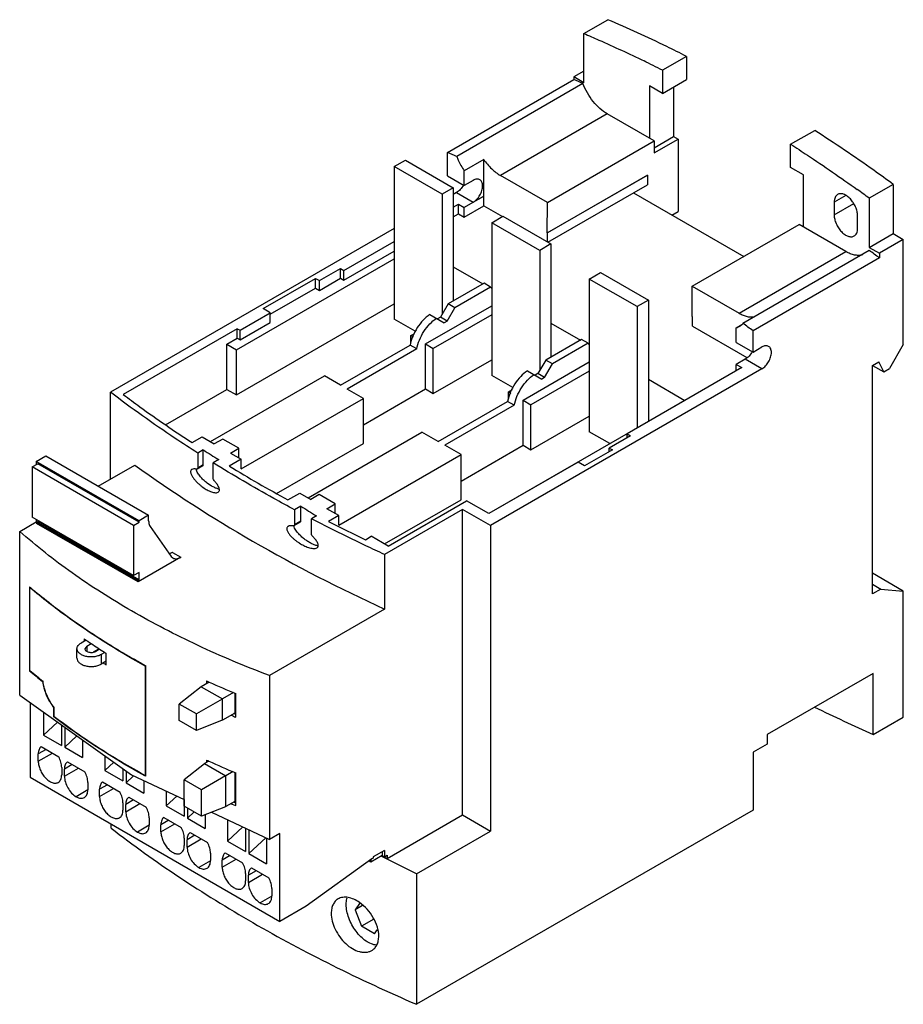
# Model space of a CAD drawing. Header units: millimetres. Extents: x 17 to 129, y 39 to 164.
import ezdxf

# ---------------------------------------------------------------- set-up
doc = ezdxf.new("R2010")
doc.units = ezdxf.units.MM
doc.header["$LTSCALE"] = 13.187005
doc.layers.add('00_COMPONENTS_1', color=7, linetype='CONTINUOUS')

msp = doc.modelspace()

# ---------------------------------------------------------------- linework, layer by layer
at = {"layer": '00_COMPONENTS_1', "color": 7, "linetype": 'Continuous'}
for p, q in [((88.15, 162.13), (91.19, 163.88)), ((88.15, 155.88), (88.15, 162.13)), ((101.16, 159.22), (98.12, 157.47)), ((101.16, 159.22), (101.16, 156.28)), ((98.12, 157.47), (98.12, 154.53)), ((70.86, 147.03), (86.88, 156.28)), ((88.15, 157.35), (86.88, 156.62)), ((86.88, 156.62), (86.88, 156.28)), ((88.15, 155.88), (86.88, 156.62)), ((98.12, 154.53), (101.16, 156.28)), ((88.04, 155.78), (72.02, 146.53)), ((96.49, 155.47), (96.49, 148.82)), ((98.12, 154.53), (96.49, 155.47)), ((99.54, 155.35), (99.54, 149.06)), ((91.12, 151.92), (77.58, 144.1)), ((97.06, 148.49), (91.12, 151.92)), ((97.06, 147.63), (99.54, 149.06)), ((97.06, 146.98), (100.1, 148.73)), ((99.54, 149.06), (100.1, 148.73)), ((100.1, 148.73), (100.1, 139.55)), ((114.38, 148.08), (117.43, 149.83)), ((83.52, 140.67), (97.06, 148.49)), ((97.06, 148.49), (97.06, 146.98)), ((114.38, 145.14), (114.38, 148.08)), ((70.86, 144.06), (70.86, 147.03)), ((64.1, 145.26), (65.51, 146.07)), ((64.1, 145.26), (64.1, 125.87)), ((70.18, 141.75), (64.1, 145.26)), ((65.51, 146.07), (71.59, 142.56)), ((75.45, 146.14), (72.98, 144.71)), ((75.45, 141.49), (75.45, 146.14)), ((116.01, 144.2), (114.38, 145.14)), ((70.86, 144.06), (72.98, 142.83)), ((72.98, 142.83), (72.98, 144.71)), ((83.52, 140.67), (77.58, 144.1)), ((83.51, 136.83), (96.21, 144.16)), ((96.24, 144.15), (83.54, 136.81)), ((96.24, 144.15), (96.21, 144.16)), ((96.24, 144.15), (96.24, 142.92)), ((116.01, 137.55), (116.01, 144.2)), ((71.59, 142.56), (70.18, 141.75)), ((71.59, 142.56), (71.59, 128.19)), ((74.11, 143.49), (72.98, 142.83)), ((83.6, 135.63), (96.24, 142.92)), ((127.4, 142.98), (124.35, 141.22)), ((127.4, 142.98), (127.4, 136.73)), ((70.18, 141.75), (70.18, 126.49)), ((71.99, 141.93), (71.59, 141.71)), ((71.99, 141.93), (74.11, 140.71)), ((75.48, 141.47), (72.98, 140.06)), ((74.11, 140.71), (75.45, 141.49)), ((75.45, 141.49), (75.48, 141.47)), ((75.48, 140.25), (75.48, 141.47)), ((94.46, 141.89), (108.43, 133.83)), ((121.37, 141.58), (119.9, 140.73)), ((124.35, 141.22), (124.35, 134.98)), ((71.59, 140.07), (72.27, 140.47)), ((72.27, 139.24), (72.27, 140.47)), ((72.27, 140.47), (72.98, 140.06)), ((72.97, 138.83), (75.47, 140.24)), ((72.97, 138.83), (72.98, 140.06)), ((75.47, 140.24), (77.82, 138.89)), ((83.51, 136.83), (83.52, 140.67)), ((119.9, 140.73), (119.9, 139.1)), ((119.9, 139.1), (122.39, 140.54)), ((71.59, 138.85), (72.27, 139.24)), ((72.27, 139.24), (72.97, 138.83)), ((76.47, 138.11), (77.88, 138.93)), ((77.88, 138.93), (83.96, 135.42)), ((99.31, 139.09), (100.1, 139.55)), ((122.87, 137.39), (122.87, 139.02)), ((76.47, 138.11), (76.47, 118.72)), ((82.55, 134.6), (76.47, 138.11)), ((101.9, 130.06), (115.45, 137.88)), ((121.38, 134.45), (115.45, 137.88)), ((64.1, 137.38), (28.1, 116.6)), ((83.52, 136.83), (83.54, 136.82)), ((83.54, 135.67), (83.54, 136.81)), ((124.35, 134.98), (127.4, 136.73)), ((127.4, 136.73), (128.67, 136)), ((57.72, 132.06), (64.1, 135.75)), ((83.96, 135.42), (82.55, 134.6)), ((83.96, 135.42), (83.96, 121.05)), ((124.35, 134.98), (125.63, 134.24)), ((128.67, 136), (125.63, 134.24)), ((128.67, 122.65), (128.67, 136)), ((57.72, 130.84), (64.1, 134.52)), ((82.55, 134.6), (82.55, 119.34)), ((107.84, 126.63), (121.38, 134.45)), ((124.35, 134.59), (108.33, 125.34)), ((125.63, 134.24), (125.63, 133.65)), ((44.08, 121.98), (64.1, 133.54)), ((71.59, 132.53), (75.35, 130.36)), ((125.63, 133.65), (109.61, 124.4)), ((54.61, 130.76), (57.29, 132.31)), ((57.29, 131.08), (57.29, 132.31)), ((57.29, 132.31), (57.72, 132.06)), ((57.72, 130.84), (57.72, 132.06)), ((88.84, 130.97), (90.26, 131.79)), ((90.26, 131.79), (96.34, 128.28)), ((47.46, 127.21), (54.11, 131.04)), ((54.11, 129.82), (54.11, 131.04)), ((54.11, 131.04), (54.61, 130.76)), ((54.61, 129.53), (57.29, 131.08)), ((54.61, 129.53), (54.61, 130.76)), ((57.29, 131.08), (57.72, 130.84)), ((75.49, 130.44), (70.95, 127.82)), ((76.33, 129.95), (75.49, 130.44)), ((88.84, 130.97), (88.84, 111.58)), ((94.93, 127.46), (88.84, 130.97)), ((101.9, 126.22), (101.9, 130.06)), ((101.9, 130.06), (107.84, 126.63)), ((48.38, 126.51), (54.11, 129.82)), ((54.11, 129.82), (54.61, 129.53)), ((76.33, 129.95), (71.8, 127.33)), ((76.33, 129.95), (76.47, 129.76)), ((44.08, 116.27), (64.1, 127.83)), ((68.06, 122.73), (76.47, 127.58)), ((70.95, 127.82), (69.96, 126.11)), ((71.8, 127.33), (70.95, 127.82)), ((96.34, 128.28), (94.93, 127.46)), ((96.34, 128.28), (96.34, 112.91)), ((44.54, 124.46), (48.38, 126.67)), ((48.38, 126.67), (47.46, 127.21)), ((48.38, 125.45), (48.38, 126.67)), ((68.61, 126.47), (70.45, 125.41)), ((76.47, 126.44), (69.05, 122.16)), ((70.81, 125.62), (71.8, 127.33)), ((94.93, 127.46), (94.93, 112.09)), ((44.54, 123.23), (48.38, 125.45)), ((66.75, 124.33), (64.1, 125.87)), ((69.96, 126.11), (69.6, 125.9)), ((70.81, 125.62), (69.96, 126.11)), ((70.81, 125.62), (70.45, 125.41)), ((83.96, 125.38), (87.72, 123.22)), ((101.9, 126.22), (101.92, 126.2)), ((101.92, 124.98), (108.83, 120.99)), ((101.93, 124.98), (101.93, 126.2)), ((107.49, 124.79), (108.17, 125.18)), ((44.19, 124.66), (29.73, 116.31)), ((44.19, 123.44), (44.19, 124.66)), ((44.19, 124.66), (44.54, 124.46)), ((44.54, 123.23), (44.54, 124.46)), ((66.22, 123.79), (66.64, 124.03)), ((66.22, 122.9), (66.22, 123.79)), ((66.22, 123.79), (66.49, 123.63)), ((107.49, 122.91), (107.49, 124.79)), ((109.61, 121.69), (109.61, 124.4)), ((42.87, 122.68), (44.19, 123.44)), ((42.87, 116.96), (42.87, 122.68)), ((42.87, 122.68), (44.08, 121.98)), ((44.19, 123.44), (44.54, 123.23)), ((57.3, 117.49), (66.1, 122.58)), ((66.95, 122.09), (66.1, 122.58)), ((68.06, 117.01), (68.06, 122.73)), ((68.06, 122.73), (69.05, 122.16)), ((87.86, 123.3), (83.32, 120.68)), ((88.71, 122.81), (84.17, 120.19)), ((88.71, 122.81), (87.86, 123.3)), ((88.71, 122.81), (88.84, 122.61)), ((107.49, 122.91), (109.61, 121.69)), ((128.67, 122.65), (126.9, 119.59)), ((44.08, 116.27), (44.08, 121.98)), ((66.95, 122.09), (58.15, 117)), ((69.05, 116.44), (69.05, 122.16)), ((109.61, 121.69), (110.74, 122.34)), ((69.05, 116.44), (76.47, 120.72)), ((80.44, 115.58), (88.84, 120.44)), ((83.32, 120.68), (82.33, 118.96)), ((83.18, 118.47), (84.17, 120.19)), ((84.17, 120.19), (83.32, 120.68)), ((108.63, 120.78), (107.49, 120.13)), ((107.49, 120.13), (108.2, 119.72)), ((107.49, 119.32), (107.49, 120.13)), ((110.74, 119.56), (108.61, 120.79)), ((124.78, 120), (125.56, 120.44)), ((124.78, 120), (126.19, 119.18)), ((124.78, 91.01), (124.78, 120)), ((126.19, 119.18), (125.56, 120.44)), ((110.74, 119.56), (76.31, 99.69)), ((79.13, 117.19), (76.47, 118.72)), ((80.99, 119.33), (82.83, 118.27)), ((88.84, 119.29), (81.43, 115.01)), ((82.33, 118.96), (81.98, 118.76)), ((83.18, 118.47), (82.33, 118.96)), ((108.2, 119.72), (93.65, 111.32)), ((126.19, 119.18), (126.9, 119.59)), ((40.8, 110.33), (55.25, 118.68)), ((57.3, 117.49), (55.25, 118.68)), ((83.18, 118.47), (82.83, 118.27)), ((96.34, 118.24), (100.96, 115.57)), ((28.1, 105.57), (28.1, 116.6)), ((35.08, 112.46), (42.87, 116.96)), ((42.87, 116.96), (44.08, 116.27)), ((60.2, 115.82), (58.15, 117)), ((60.2, 112.47), (68.06, 117.01)), ((68.06, 117.01), (69.05, 116.44)), ((78.6, 116.64), (79.02, 116.89)), ((78.6, 115.76), (78.6, 116.64)), ((78.6, 116.64), (78.87, 116.49)), ((44.69, 106.86), (60.2, 115.82)), ((60.2, 110.1), (60.2, 115.82)), ((69.67, 110.35), (78.48, 115.43)), ((100.96, 115.57), (76.1, 101.22)), ((79.33, 114.94), (78.48, 115.43)), ((80.44, 109.87), (80.44, 115.58)), ((80.44, 115.58), (81.43, 115.01)), ((81.43, 109.3), (81.43, 115.01)), ((79.33, 114.94), (70.52, 109.86)), ((81.43, 109.3), (88.84, 113.58)), ((53.17, 103.19), (67.62, 111.53)), ((69.67, 110.35), (67.62, 111.53)), ((91.44, 110.08), (88.84, 111.58)), ((93.65, 110.83), (93.65, 111.32)), ((93.65, 111.32), (94.07, 111.08)), ((38.45, 110.2), (39.74, 110.95)), ((39.74, 110.95), (41.28, 110.05)), ((42.34, 110.66), (41.28, 110.05)), ((44.39, 109.48), (42.34, 110.66)), ((49.16, 103.73), (60.2, 110.1)), ((94.07, 111.08), (91.38, 109.52)), ((39.88, 109.28), (39.18, 108.87)), ((39.18, 108.87), (39.18, 107.02)), ((39.88, 107.43), (39.88, 109.28)), ((43.33, 108.87), (44.39, 109.48)), ((43.33, 108.87), (44.69, 108.09)), ((44.39, 108.26), (44.39, 109.48)), ((72.57, 108.68), (70.52, 109.86)), ((72.57, 105.33), (80.44, 109.87)), ((80.44, 109.87), (81.43, 109.3)), ((91.77, 109.3), (88.24, 107.26)), ((91.38, 109.52), (91.77, 109.3)), ((91.38, 109.08), (91.38, 109.52)), ((18.17, 107.12), (18.88, 107.53)), ((18.69, 107.82), (19.89, 108.51)), ((18.69, 107.82), (18.69, 107.42)), ((31.75, 100.28), (18.69, 107.82)), ((31.75, 100.1), (18.88, 107.53)), ((19.89, 108.51), (32.95, 100.98)), ((41.85, 108.04), (41.14, 107.63)), ((41.14, 105.73), (41.14, 107.63)), ((44.69, 108.09), (43.18, 107.22)), ((44.69, 106.86), (44.69, 108.09)), ((57.06, 99.72), (72.57, 108.68)), ((72.57, 102.96), (72.57, 108.68)), ((87.42, 107.73), (76.11, 101.2)), ((88.24, 107.26), (87.42, 107.73)), ((18.17, 107.12), (18.17, 100.75)), ((31.04, 99.69), (18.17, 107.12)), ((26.54, 104.67), (31.19, 107.36)), ((39.81, 107.25), (39.1, 106.84)), ((39.18, 107.02), (39.88, 107.43)), ((50.61, 102.93), (52.11, 103.8)), ((52.11, 103.8), (53.5, 103)), ((54.56, 103.61), (53.5, 103)), ((56.61, 102.43), (54.56, 103.61)), ((62.85, 97.35), (72.57, 102.96)), ((63.31, 97.08), (73.27, 102.83)), ((76.11, 101.2), (73.27, 102.83)), ((52.26, 102.13), (51.47, 101.67)), ((51.47, 101.67), (51.47, 99.83)), ((52.26, 100.28), (52.26, 102.13)), ((55.55, 101.81), (56.61, 102.43)), ((57.06, 100.94), (55.55, 101.81)), ((56.61, 101.2), (56.61, 102.43)), ((72.77, 101.73), (62.87, 96.01)), ((72.77, 62.94), (72.77, 101.73)), ((76.31, 99.69), (72.77, 101.73)), ((16.59, 98.93), (18.69, 100.14)), ((31.04, 93.32), (18.17, 100.75)), ((18.69, 100.45), (18.69, 100.14)), ((18.73, 100.12), (18.69, 100.14)), ((18.73, 100.12), (18.88, 100.2)), ((18.73, 100.12), (18.73, 99.95)), ((31.6, 92.69), (18.73, 100.12)), ((31.75, 92.77), (18.88, 100.2)), ((31.04, 99.69), (31.75, 100.1)), ((32.95, 100.98), (31.75, 100.28)), ((31.75, 100.1), (31.75, 100.28)), ((32.95, 100.27), (32.95, 100.98)), ((52.18, 100.1), (51.38, 99.64)), ((51.47, 99.83), (52.26, 100.28)), ((54.22, 100.9), (53.61, 100.54)), ((53.61, 98.64), (53.61, 100.54)), ((57.06, 100.94), (55.77, 100.2)), ((57.06, 99.72), (57.06, 100.94)), ((16.59, 78.13), (16.59, 98.93)), ((31.6, 92.52), (18.73, 99.95)), ((31.04, 99.69), (31.04, 93.32)), ((33.14, 99.56), (35.81, 95.77)), ((76.31, 99.69), (76.31, 60.9)), ((60.46, 97.88), (61.19, 98.31)), ((63.31, 97.08), (61.19, 98.31)), ((35.97, 96.27), (37.03, 95.66)), ((37.03, 95.66), (31.6, 92.52)), ((35.81, 95.77), (36.03, 95.56)), ((62.87, 96.01), (62.87, 89.07)), ((31.75, 93.73), (31.04, 93.32)), ((31.75, 92.77), (31.75, 93.73)), ((31.6, 92.69), (31.75, 92.77)), ((31.6, 92.69), (31.6, 92.52)), ((128.67, 91.37), (124.78, 93.62)), ((17.84, 91.91), (17.84, 81.26)), ((17.84, 91.91), (17.96, 91.82)), ((17.84, 91.91), (17.95, 91.82)), ((17.9, 91.79), (17.96, 91.82)), ((17.9, 81.3), (17.9, 91.79)), ((124.78, 92.23), (125.84, 91.62)), ((125.84, 91.62), (124.78, 91.01)), ((125.84, 91.62), (128.67, 91.37)), ((128.67, 75.37), (128.67, 91.37)), ((62.87, 89.07), (48.27, 80.64)), ((25.01, 85.13), (24.39, 84.77)), ((24.79, 85.28), (24.79, 85)), ((23.86, 82.83), (23.86, 84.04)), ((25.1, 84.37), (24.86, 84.04)), ((25.1, 84.37), (25.66, 84.69)), ((25.1, 84.37), (25.1, 83.71)), ((25.95, 83.65), (26.65, 84.05)), ((26.72, 84), (26.23, 83.71)), ((27.4, 83.57), (26.94, 83.3)), ((26.94, 83.3), (26.94, 82.09)), ((27.57, 81.99), (27.57, 83.46)), ((17.9, 81.29), (17.84, 81.26)), ((17.86, 81.25), (17.84, 81.26)), ((17.86, 81.25), (17.84, 81.26)), ((27.57, 82.46), (26.94, 82.09)), ((32.51, 81.85), (32.58, 81.89)), ((32.51, 81.85), (32.51, 67.97)), ((32.58, 67.85), (32.58, 81.89)), ((48.27, 80.64), (48.27, 59.84)), ((124.84, 80.92), (111.4, 73.16)), ((124.84, 73.16), (124.84, 80.92)), ((19.49, 79.9), (19.55, 79.94)), ((39.6, 79.21), (36.84, 77.01)), ((39.6, 79.21), (39.63, 79.22)), ((40.64, 79.81), (39.63, 79.22)), ((39.63, 79.22), (42.32, 77.67)), ((40.3, 79.96), (40.3, 79.61)), ((42.29, 77.65), (39.01, 75.76)), ((42.29, 77.65), (42.32, 77.67)), ((42.29, 77.65), (42.29, 74.97)), ((43.7, 78.47), (42.32, 77.67)), ((43.89, 78.39), (43.89, 75.88)), ((44, 75.36), (44, 78.34)), ((17.92, 77.19), (17.92, 67.73)), ((20.94, 76.63), (20.89, 76.6)), ((20.89, 76.6), (20.89, 75.42)), ((20.95, 75.46), (20.95, 76.6)), ((39.01, 75.76), (36.84, 77.01)), ((36.84, 74.93), (36.84, 77.01)), ((19.62, 75.98), (19.62, 73.08)), ((20.95, 75.46), (20.89, 75.42)), ((20.91, 75.41), (20.89, 75.42)), ((20.91, 75.41), (20.89, 75.42)), ((39.01, 73.68), (39.01, 75.76)), ((43.89, 75.88), (42.32, 74.98)), ((44, 75.68), (43.77, 75.82)), ((124.84, 73.16), (128.67, 75.37)), ((21.39, 74.72), (19.62, 73.08)), ((21.88, 74.37), (21.88, 71.77)), ((22.31, 74.07), (22.31, 71.53)), ((39.01, 73.68), (36.84, 74.93)), ((42.29, 74.97), (39.01, 73.68)), ((42.32, 74.98), (42.29, 74.97)), ((19.62, 73.08), (21.88, 71.77)), ((23.86, 72.97), (22.31, 71.53)), ((111.4, 73.16), (111.4, 71.94)), ((19.94, 71.26), (18.95, 70.69)), ((19.32, 71.62), (21.54, 70.34)), ((22.31, 71.53), (24.57, 70.22)), ((24.57, 72.46), (24.57, 70.22)), ((111.4, 71.94), (109.63, 70.92)), ((18.95, 69.77), (20.74, 70.8)), ((18.95, 69.77), (18.95, 70.69)), ((27.4, 70.45), (27.4, 68.59)), ((109.63, 70.92), (109.63, 63.57)), ((21.92, 68.98), (21.92, 68.05)), ((23.26, 69.34), (22.27, 68.77)), ((22.27, 67.85), (24.06, 68.88)), ((22.27, 67.85), (22.27, 68.77)), ((22.65, 69.7), (24.86, 68.42)), ((28.54, 69.64), (27.4, 68.59)), ((29.66, 68.84), (29.66, 67.28)), ((40.03, 69.45), (37.45, 67.4)), ((40.03, 69.45), (40.05, 69.47)), ((40.59, 69.78), (40.05, 69.47)), ((40.05, 69.47), (42.74, 67.92)), ((40.3, 69.91), (40.3, 69.61)), ((17.92, 67.73), (49.6, 49.44)), ((27.4, 68.59), (29.66, 67.28)), ((30.08, 68.54), (30.08, 67.04)), ((31.04, 67.92), (30.08, 67.04)), ((32.58, 67.85), (32.47, 67.91)), ((32.58, 67.85), (32.47, 67.91)), ((32.51, 67.97), (32.58, 68.01)), ((42.71, 67.9), (39.66, 66.12)), ((42.71, 67.9), (42.74, 67.92)), ((42.71, 67.9), (42.71, 63.98)), ((43.65, 68.44), (42.74, 67.92)), ((43.89, 68.34), (43.89, 64.66)), ((44, 64.13), (44, 68.29)), ((25.24, 67.06), (25.24, 66.14)), ((27.71, 66.77), (26.72, 66.2)), ((26.72, 65.28), (28.51, 66.31)), ((27.1, 67.13), (29.32, 65.85)), ((30.08, 67.04), (32.35, 65.73)), ((32.35, 67.31), (32.35, 65.73)), ((39.66, 66.12), (37.45, 67.4)), ((37.45, 64.05), (37.45, 67.4)), ((25.25, 66.12), (23.75, 65.26)), ((26.72, 65.28), (26.72, 66.2)), ((30.43, 65.21), (32.64, 63.93)), ((35.17, 65.98), (35.17, 64.1)), ((36.53, 65.35), (35.17, 64.1)), ((39.66, 62.78), (39.66, 66.12)), ((29.69, 64.49), (29.69, 63.56)), ((31.04, 64.85), (30.05, 64.28)), ((30.05, 63.36), (31.84, 64.39)), ((30.05, 63.36), (30.05, 64.28)), ((35.17, 64.1), (37.44, 62.79)), ((37.44, 64.92), (37.44, 62.79)), ((39.66, 62.78), (37.45, 64.05)), ((37.86, 63.82), (37.86, 62.55)), ((42.71, 63.98), (39.66, 62.78)), ((42.74, 64), (42.71, 63.98)), ((43.89, 64.66), (42.74, 64)), ((44, 64.45), (43.76, 64.58)), ((33.02, 62.57), (33.02, 61.65)), ((34.88, 62.64), (37.09, 61.36)), ((38.71, 63.33), (37.86, 62.55)), ((37.86, 62.55), (40.12, 61.24)), ((40.12, 62.96), (40.12, 61.24)), ((40.93, 63.28), (48.27, 59.84)), ((63.21, 57.42), (72.77, 62.94)), ((109.63, 63.57), (66.93, 38.91)), ((72.77, 62.94), (76.31, 60.9)), ((28.18, 61.28), (28.18, 61.81)), ((33.02, 61.63), (31.53, 60.77)), ((35.49, 62.28), (34.5, 61.71)), ((34.5, 60.79), (36.29, 61.82)), ((34.5, 60.79), (34.5, 61.71)), ((42.95, 62.34), (42.95, 59.61)), ((44.91, 61.42), (42.95, 59.61)), ((45.22, 61.27), (45.22, 58.3)), ((37.47, 60), (37.47, 59.07)), ((38.82, 60.36), (37.83, 59.79)), ((38.2, 60.72), (40.42, 59.44)), ((45.64, 61.08), (45.64, 58.06)), ((47.81, 60.06), (45.64, 58.06)), ((47.9, 60.02), (47.9, 56.75)), ((49.6, 60.61), (48.27, 59.84)), ((49.6, 49.44), (49.6, 60.61)), ((66.93, 55.49), (76.31, 60.9)), ((37.83, 58.87), (39.62, 59.9)), ((37.83, 58.87), (37.83, 59.79)), ((42.95, 59.61), (45.22, 58.3)), ((40.8, 58.08), (40.8, 57.15)), ((43.27, 57.79), (42.28, 57.22)), ((42.66, 58.14), (44.87, 56.87)), ((45.64, 58.06), (47.9, 56.75)), ((62.55, 57.78), (61.14, 56.96)), ((62.87, 58.45), (61.42, 57.62)), ((61.42, 57.62), (61.42, 57.45)), ((66.93, 55.49), (62.45, 57.72)), ((62.5, 57.75), (63.21, 57.42)), ((62.51, 57.75), (63.21, 57.42)), ((62.55, 58.27), (62.55, 57.78)), ((62.55, 57.78), (62.87, 57.63)), ((62.87, 58.45), (62.87, 57.63)), ((62.87, 57.63), (63.21, 57.83)), ((63.21, 57.83), (63.21, 57.42)), ((40.8, 57.14), (39.31, 56.28)), ((42.28, 56.3), (44.07, 57.33)), ((42.28, 56.3), (42.28, 57.22)), ((61.27, 57.36), (52.94, 51.37)), ((61.14, 56.96), (60.9, 57.1)), ((61.14, 57.27), (61.14, 56.96)), ((61.42, 57.45), (61.27, 57.36)), ((45.25, 55.51), (45.25, 54.58)), ((46.59, 55.87), (45.6, 55.3)), ((45.6, 54.38), (47.39, 55.41)), ((45.6, 54.38), (45.6, 55.3)), ((45.98, 56.23), (48.2, 54.95)), ((66.93, 55.49), (66.93, 38.91)), ((48.58, 52.65), (47.09, 51.79)), ((48.57, 53.59), (48.57, 52.66)), ((52.94, 51.37), (49.6, 49.44)), ((59.71, 51.72), (59.14, 50.92)), ((60.07, 51.45), (59.14, 50.92)), ((59.14, 50.92), (59.96, 48.81)), ((61.5, 49.7), (59.96, 48.81)), ((61.59, 47.87), (59.96, 48.81)), ((61.59, 47.87), (61.95, 48.38))]:
    msp.add_line(p, q, dxfattribs=at)
msp.add_lwpolyline([(16.59, 78.13), (30.79, 68.04), (37.45, 64.92)], dxfattribs=at)
for centre, radius, start, end in [((23.07, 10.18), 165.31, 62.9993, 63.9056), ((26.75, 14.57), 153.94, 66.5396, 67.0095), ((10.87, 5.64), 153.59, 66.539, 67.0101), ((-4.73, -35.62), 218.94, 53.8737, 54.3688), ((-10.8, -49.68), 228.52, 53.3444, 53.7432), ((-26.56, -58.58), 228.08, 53.344, 53.7436), ((134.59, 257.46), 175.86, 237.4171, 238.1723), ((138.48, 263.8), 183.3, 238.676, 240.0072), ((142.2, 270.22), 190.72, 240.0027, 241.2991), ((146.97, 250.32), 175.86, 237.4171, 238.1723), ((150.71, 286.27), 208.89, 242.9692, 244.4027), ((75.89, 160.48), 90.92, 235.7999, 235.9671), ((76.83, 161.88), 92.61, 235.969, 237.2412), ((78.35, 164.22), 95.4, 237.2357, 237.8403), ((80.07, 168.34), 98.64, 238.0748, 239.2994), ((82.36, 172.2), 103.12, 239.2979, 241.1356), ((68.3, 140.98), 78.19, 229.8186, 231.3679), ((68, 140.69), 77.71, 229.8535, 231.418), ((78.72, 163.33), 96.08, 237.5639, 237.839), ((26.65, 80.99), 7.25, 196.9439, 197.9719), ((26.85, 81.06), 7.46, 197.984, 207.3322), ((90.76, 190.56), 121.57, 245.4739, 245.6501), ((91.93, 193.17), 124.43, 245.6535, 247.3425), ((26.59, 80.93), 7.17, 207.3573, 208.7045), ((237.91, 323.68), 274.86, 244.0014, 245.7067), ((93.02, 192.75), 127.21, 247.0452, 247.194), ((93.23, 193.23), 127.74, 247.1939, 247.3323), ((90.74, 180.47), 121.53, 245.4738, 245.6255), ((91.91, 183.07), 124.38, 245.6291, 247.3428), ((93.02, 181.51), 127.2, 247.0412, 247.1925), ((93.23, 181.99), 127.73, 247.1925, 247.3323)]:
    msp.add_arc(centre, radius, start, end, dxfattribs=at)
for points, knots in [([(101.16, 159.22), (100.33, 159.65), (97.05, 161.28), (93.71, 162.81), (91.19, 163.88)], [0, 0, 0, 0, 0.253707, 1, 1, 1, 1]), ([(88.15, 162.13), (88.79, 161.86), (91.35, 160.74), (93.89, 159.56), (95.78, 158.64)], [0, 0, 0, 0, 0.247163, 1, 1, 1, 1]), ([(91.12, 151.92), (90.79, 152.11), (90.14, 152.59), (89.3, 153.5), (88.57, 154.58), (88.19, 155.37), (88.04, 155.78)], [0, 0, 0, 0, 0.228049, 0.477804, 0.739086, 1, 1, 1, 1]), ([(127.4, 142.98), (126.57, 143.58), (123.3, 145.94), (119.96, 148.2), (117.43, 149.83)], [0, 0, 0, 0, 0.253052, 1, 1, 1, 1]), ([(114.38, 148.08), (115.09, 147.62), (117.94, 145.76), (120.74, 143.83), (122.82, 142.33)], [0, 0, 0, 0, 0.247395, 1, 1, 1, 1]), ([(72.02, 146.53), (72.08, 146.37), (72.34, 145.74), (72.68, 145.14), (72.98, 144.71)], [0, 0, 0, 0, 0.247608, 1, 1, 1, 1]), ([(75.45, 146.14), (75.75, 145.72), (76.39, 144.95), (77.17, 144.33), (77.58, 144.1)], [0, 0, 0, 0, 0.524678, 1, 1, 1, 1]), ([(72.87, 142.9), (72.76, 142.69), (72.51, 142.33), (72.17, 142.04), (71.99, 141.93)], [0, 0, 0, 0, 0.525429, 1, 1, 1, 1]), ([(74.96, 143.57), (74.9, 143.6), (74.77, 143.65), (74.56, 143.66), (74.33, 143.6), (74.18, 143.53), (74.11, 143.49)], [0, 0, 0, 0, 0.217746, 0.450884, 0.71046, 1, 1, 1, 1]), ([(74.11, 140.71), (74.28, 140.81), (74.6, 141.08), (74.98, 141.6), (75.24, 142.18), (75.31, 142.6), (75.31, 142.79)], [0, 0, 0, 0, 0.237252, 0.499999, 0.762746, 1, 1, 1, 1]), ([(75.31, 142.79), (75.31, 142.88), (75.3, 143.04), (75.23, 143.27), (75.12, 143.45), (75.01, 143.54), (74.96, 143.57)], [0, 0, 0, 0, 0.289541, 0.549118, 0.782256, 1, 1, 1, 1]), ([(120.34, 141.7), (120.27, 141.66), (120.14, 141.55), (120, 141.32), (119.92, 141.04), (119.9, 140.84), (119.9, 140.73)], [0, 0, 0, 0, 0.217766, 0.450897, 0.71037, 1, 1, 1, 1]), ([(122.87, 139.02), (122.87, 139.2), (122.82, 139.58), (122.63, 140.13), (122.34, 140.67), (121.98, 141.13), (121.56, 141.5), (121.19, 141.71), (120.89, 141.79), (120.69, 141.8), (120.5, 141.77), (120.39, 141.73), (120.34, 141.7)], [0, 0, 0, 0, 0.128689, 0.27028, 0.417432, 0.561773, 0.695446, 0.81271, 0.864675, 0.912509, 0.957139, 1, 1, 1, 1]), ([(119.9, 139.1), (119.9, 138.92), (119.95, 138.55), (120.14, 137.99), (120.43, 137.46), (120.79, 136.99), (121.21, 136.62), (121.58, 136.41), (121.88, 136.34), (122.08, 136.32), (122.27, 136.35), (122.38, 136.4), (122.43, 136.43)], [0, 0, 0, 0, 0.128689, 0.27028, 0.417432, 0.561773, 0.695446, 0.81271, 0.864675, 0.912509, 0.957139, 1, 1, 1, 1]), ([(122.43, 136.43), (122.5, 136.47), (122.63, 136.57), (122.77, 136.8), (122.85, 137.08), (122.87, 137.28), (122.87, 137.39)], [0, 0, 0, 0, 0.217766, 0.450897, 0.71037, 1, 1, 1, 1]), ([(123.48, 134.03), (123.33, 133.99), (122.99, 133.95), (122.47, 134), (121.92, 134.17), (121.56, 134.34), (121.38, 134.45)], [0, 0, 0, 0, 0.219592, 0.456735, 0.716475, 1, 1, 1, 1]), ([(68.61, 126.47), (68.3, 126.27), (67.72, 125.75), (66.99, 124.81), (66.42, 123.73), (66.18, 122.96), (66.1, 122.58)], [0, 0, 0, 0, 0.235822, 0.491516, 0.751672, 1, 1, 1, 1]), ([(107.84, 126.63), (108.01, 126.53), (108.35, 126.36), (108.86, 126.2), (109.36, 126.13), (109.68, 126.16), (109.83, 126.19)], [0, 0, 0, 0, 0.281728, 0.541117, 0.779215, 1, 1, 1, 1]), ([(66.95, 122.09), (67.03, 122.47), (67.27, 123.24), (67.83, 124.32), (68.56, 125.26), (69.15, 125.78), (69.46, 125.98)], [0, 0, 0, 0, 0.248328, 0.508484, 0.764178, 1, 1, 1, 1]), ([(107.86, 124.95), (107.91, 124.98), (108.08, 125.09), (108.23, 125.23), (108.33, 125.34)], [0, 0, 0, 0, 0.247186, 1, 1, 1, 1]), ([(107.49, 124.79), (107.52, 124.8), (107.65, 124.84), (107.78, 124.9), (107.86, 124.95)], [0, 0, 0, 0, 0.252311, 1, 1, 1, 1]), ([(111.59, 122.42), (111.53, 122.46), (111.4, 122.5), (111.19, 122.51), (110.96, 122.45), (110.81, 122.38), (110.74, 122.34)], [0, 0, 0, 0, 0.217746, 0.450884, 0.71046, 1, 1, 1, 1]), ([(109.5, 121.75), (109.39, 121.55), (109.14, 121.18), (108.8, 120.89), (108.61, 120.79)], [0, 0, 0, 0, 0.525429, 1, 1, 1, 1]), ([(110.74, 119.56), (110.91, 119.66), (111.23, 119.93), (111.61, 120.45), (111.86, 121.03), (111.94, 121.45), (111.94, 121.65)], [0, 0, 0, 0, 0.237252, 0.499999, 0.762746, 1, 1, 1, 1]), ([(111.94, 121.65), (111.94, 121.73), (111.92, 121.9), (111.86, 122.12), (111.75, 122.3), (111.64, 122.39), (111.59, 122.42)], [0, 0, 0, 0, 0.289541, 0.549118, 0.782256, 1, 1, 1, 1]), ([(80.99, 119.33), (80.68, 119.12), (80.09, 118.61), (79.36, 117.66), (78.8, 116.59), (78.55, 115.82), (78.48, 115.43)], [0, 0, 0, 0, 0.235822, 0.491516, 0.751672, 1, 1, 1, 1]), ([(79.33, 114.94), (79.4, 115.33), (79.64, 116.1), (80.21, 117.17), (80.94, 118.12), (81.53, 118.63), (81.84, 118.84)], [0, 0, 0, 0, 0.248328, 0.508484, 0.764178, 1, 1, 1, 1]), ([(39.18, 108.87), (38.21, 109.48), (34.44, 111.95), (30.77, 114.56), (28.1, 116.6)], [0, 0, 0, 0, 0.254434, 1, 1, 1, 1]), ([(29.73, 116.31), (30.43, 115.79), (33.28, 113.68), (36.21, 111.67), (38.45, 110.2)], [0, 0, 0, 0, 0.246508, 1, 1, 1, 1]), ([(51.47, 101.67), (50.58, 102.15), (47.09, 104.06), (43.66, 106.07), (41.14, 107.63)], [0, 0, 0, 0, 0.253425, 1, 1, 1, 1]), ([(31.19, 107.36), (35.99, 103.88), (46.29, 97.27), (57.17, 91.69), (62.87, 89.07)], [0, 0, 0, 0, 0.485989, 1, 1, 1, 1]), ([(38.43, 106.81), (38.4, 106.79), (38.34, 106.74), (38.28, 106.62), (38.27, 106.46), (38.3, 106.29), (38.37, 106.11), (38.5, 105.88), (38.68, 105.61), (38.93, 105.33), (39.18, 105.07), (39.44, 104.84), (39.79, 104.56), (40.23, 104.27), (40.68, 104.04), (41.04, 103.91), (41.3, 103.85), (41.54, 103.83), (41.7, 103.87), (41.77, 103.91)], [0, 0, 0, 0, 0.021852, 0.046435, 0.07673, 0.112748, 0.15163, 0.191115, 0.268681, 0.343426, 0.41542, 0.484924, 0.552134, 0.67995, 0.798687, 0.854199, 0.906575, 0.955221, 1, 1, 1, 1]), ([(38.99, 106.83), (38.89, 106.85), (38.71, 106.88), (38.51, 106.85), (38.43, 106.81)], [0, 0, 0, 0, 0.527652, 1, 1, 1, 1]), ([(39.1, 106.84), (39.08, 106.83), (39.05, 106.82), (39.01, 106.82), (38.99, 106.83)], [0, 0, 0, 0, 0.477082, 1, 1, 1, 1]), ([(39.01, 106.72), (39.01, 106.73), (39, 106.77), (38.99, 106.8), (38.99, 106.83)], [0, 0, 0, 0, 0.256051, 1, 1, 1, 1]), ([(41.91, 104.28), (41.78, 104.31), (41.52, 104.4), (40.99, 104.64), (40.47, 104.98), (39.97, 105.4), (39.59, 105.77), (39.3, 106.13), (39.11, 106.46), (39.04, 106.63), (39.01, 106.72)], [0, 0, 0, 0, 0.101862, 0.211301, 0.448831, 0.576746, 0.711286, 0.853354, 0.927052, 1, 1, 1, 1]), ([(39.18, 107.02), (39.18, 106.98), (39.17, 106.91), (39.12, 106.85), (39.1, 106.84)], [0, 0, 0, 0, 0.558139, 1, 1, 1, 1]), ([(39.81, 107.25), (39.83, 107.26), (39.88, 107.32), (39.88, 107.39), (39.88, 107.43)], [0, 0, 0, 0, 0.441822, 1, 1, 1, 1]), ([(41.31, 105.32), (41.26, 105.37), (41.18, 105.5), (41.14, 105.65), (41.14, 105.73)], [0, 0, 0, 0, 0.517709, 1, 1, 1, 1]), ([(41.77, 103.91), (41.8, 103.93), (41.88, 104), (41.94, 104.16), (41.92, 104.35), (41.84, 104.56), (41.73, 104.77), (41.56, 105.03), (41.41, 105.2), (41.31, 105.32)], [0, 0, 0, 0, 0.081896, 0.177293, 0.298162, 0.437042, 0.580761, 0.723402, 1, 1, 1, 1]), ([(32.95, 100.27), (32.95, 100.2), (32.96, 99.96), (33.03, 99.71), (33.14, 99.56)], [0, 0, 0, 0, 0.279821, 1, 1, 1, 1]), ([(52.18, 100.1), (52.21, 100.12), (52.25, 100.18), (52.26, 100.25), (52.26, 100.28)], [0, 0, 0, 0, 0.441822, 1, 1, 1, 1]), ([(62.87, 96.01), (62.08, 96.37), (58.97, 97.83), (55.89, 99.36), (53.61, 100.54)], [0, 0, 0, 0, 0.252594, 1, 1, 1, 1]), ([(48.27, 80.64), (45.19, 81.8), (39.24, 84.3), (30.86, 88.64), (23.29, 93.46), (18.71, 97.06), (16.59, 98.93)], [0, 0, 0, 0, 0.26883, 0.525615, 0.76948, 1, 1, 1, 1]), ([(50.65, 99.57), (50.62, 99.55), (50.55, 99.5), (50.48, 99.38), (50.47, 99.22), (50.51, 99.05), (50.59, 98.87), (50.73, 98.65), (50.93, 98.39), (51.19, 98.12), (51.47, 97.88), (51.76, 97.66), (52.14, 97.4), (52.62, 97.13), (53.11, 96.93), (53.5, 96.82), (53.78, 96.77), (54.05, 96.77), (54.22, 96.81), (54.29, 96.85)], [0, 0, 0, 0, 0.022756, 0.047414, 0.07676, 0.111232, 0.148491, 0.186507, 0.261724, 0.334802, 0.405669, 0.474493, 0.541413, 0.669715, 0.790343, 0.847369, 0.901679, 0.952689, 1, 1, 1, 1]), ([(51.27, 99.63), (51.16, 99.64), (50.95, 99.66), (50.74, 99.62), (50.65, 99.57)], [0, 0, 0, 0, 0.524485, 1, 1, 1, 1]), ([(51.38, 99.64), (51.37, 99.64), (51.34, 99.62), (51.3, 99.62), (51.27, 99.63)], [0, 0, 0, 0, 0.238106, 1, 1, 1, 1]), ([(54.47, 97.11), (54.33, 97.12), (54.05, 97.19), (53.64, 97.36), (53.22, 97.6), (52.8, 97.88), (52.38, 98.22), (51.98, 98.62), (51.67, 99), (51.46, 99.35), (51.39, 99.54), (51.37, 99.64)], [0, 0, 0, 0, 0.098959, 0.207015, 0.322421, 0.444426, 0.572973, 0.708644, 0.852457, 0.927149, 1, 1, 1, 1]), ([(51.47, 99.83), (51.47, 99.79), (51.46, 99.72), (51.41, 99.66), (51.38, 99.64)], [0, 0, 0, 0, 0.545619, 1, 1, 1, 1]), ([(53.8, 98.24), (53.74, 98.29), (53.65, 98.41), (53.61, 98.56), (53.61, 98.64)], [0, 0, 0, 0, 0.520204, 1, 1, 1, 1]), ([(54.29, 96.85), (54.33, 96.88), (54.39, 96.92), (54.44, 97.02), (54.47, 97.13), (54.46, 97.31), (54.37, 97.51), (54.25, 97.71), (54.07, 97.96), (53.91, 98.13), (53.8, 98.24)], [0, 0, 0, 0, 0.087011, 0.133625, 0.18469, 0.303784, 0.440118, 0.5819, 0.723444, 1, 1, 1, 1]), ([(35.97, 96.27), (35.93, 96.25), (35.79, 96.17), (35.64, 96.12), (35.52, 96.1)], [0, 0, 0, 0, 0.267036, 1, 1, 1, 1]), ([(36.03, 95.56), (36.1, 95.52), (36.25, 95.47), (36.5, 95.46), (36.77, 95.52), (36.94, 95.61), (37.03, 95.66)], [0, 0, 0, 0, 0.217809, 0.450924, 0.710307, 1, 1, 1, 1]), ([(27.85, 84.58), (26.08, 85.69), (22.67, 87.97), (19.43, 90.49), (17.9, 91.79)], [0, 0, 0, 0, 0.510027, 1, 1, 1, 1]), ([(17.95, 91.82), (18.71, 91.18), (21.9, 88.6), (25.27, 86.27), (27.91, 84.63)], [0, 0, 0, 0, 0.242555, 1, 1, 1, 1]), ([(23.86, 84.04), (23.86, 84.11), (23.89, 84.25), (24, 84.45), (24.17, 84.63), (24.31, 84.73), (24.39, 84.77)], [0, 0, 0, 0, 0.217723, 0.450871, 0.710467, 1, 1, 1, 1]), ([(26.94, 83.3), (26.8, 83.23), (26.5, 83.1), (26.01, 83), (25.49, 82.99), (24.98, 83.06), (24.53, 83.21), (24.17, 83.43), (23.96, 83.67), (23.88, 83.88), (23.86, 83.99), (23.86, 84.04)], [0, 0, 0, 0, 0.12874, 0.270421, 0.417626, 0.562028, 0.695754, 0.813069, 0.912472, 0.957121, 1, 1, 1, 1]), ([(24.86, 84.04), (24.86, 83.99), (24.89, 83.89), (25, 83.77), (25.16, 83.67), (25.36, 83.6), (25.59, 83.57), (25.82, 83.58), (26.04, 83.62), (26.17, 83.68), (26.23, 83.71)], [0, 0, 0, 0, 0.086926, 0.186392, 0.30377, 0.437578, 0.582087, 0.72935, 0.871239, 1, 1, 1, 1]), ([(32.51, 81.85), (32.11, 82.07), (30.54, 82.95), (28.99, 83.87), (27.85, 84.58)], [0, 0, 0, 0, 0.252868, 1, 1, 1, 1]), ([(23.86, 82.83), (23.86, 82.78), (23.88, 82.67), (23.96, 82.46), (24.17, 82.22), (24.53, 82), (24.98, 81.85), (25.49, 81.78), (26.01, 81.79), (26.5, 81.89), (26.8, 82.02), (26.94, 82.09)], [0, 0, 0, 0, 0.042875, 0.087522, 0.186921, 0.304232, 0.437953, 0.582355, 0.729567, 0.871258, 1, 1, 1, 1]), ([(19.49, 79.9), (19.5, 79.82), (19.56, 79.47), (19.64, 79.13), (19.72, 78.88)], [0, 0, 0, 0, 0.241293, 1, 1, 1, 1]), ([(20.95, 76.6), (20.85, 76.72), (20.68, 76.96), (20.35, 77.48), (20, 78.18), (19.74, 78.92), (19.6, 79.51), (19.56, 79.81), (19.54, 79.95)], [0, 0, 0, 0, 0.119937, 0.244484, 0.501177, 0.757423, 0.881267, 1, 1, 1, 1]), ([(20.3, 77.48), (20.35, 77.4), (20.52, 77.1), (20.72, 76.8), (20.89, 76.6)], [0, 0, 0, 0, 0.256989, 1, 1, 1, 1]), ([(32.47, 67.91), (31.43, 68.48), (27.45, 70.77), (23.62, 73.34), (20.91, 75.41)], [0, 0, 0, 0, 0.257925, 1, 1, 1, 1]), ([(20.95, 75.46), (22.74, 74.1), (26.5, 71.46), (30.45, 69.1), (32.51, 67.97)], [0, 0, 0, 0, 0.489509, 1, 1, 1, 1]), ([(19.32, 71.62), (19.26, 71.57), (19.15, 71.46), (19.03, 71.24), (18.96, 70.98), (18.95, 70.79), (18.95, 70.69)], [0, 0, 0, 0, 0.217889, 0.4526, 0.712282, 1, 1, 1, 1]), ([(21.92, 68.98), (21.92, 69.2), (21.84, 69.68), (21.66, 70.12), (21.54, 70.34)], [0, 0, 0, 0, 0.474582, 1, 1, 1, 1]), ([(18.95, 69.77), (18.95, 69.59), (19, 69.21), (19.18, 68.66), (19.47, 68.12), (19.83, 67.65), (20.25, 67.28), (20.62, 67.07), (20.92, 66.99), (21.12, 66.97), (21.31, 67), (21.42, 67.05), (21.48, 67.08)], [0, 0, 0, 0, 0.128483, 0.269801, 0.416848, 0.56133, 0.695264, 0.812718, 0.864716, 0.912548, 0.957159, 1, 1, 1, 1]), ([(22.65, 69.7), (22.59, 69.65), (22.47, 69.54), (22.35, 69.32), (22.28, 69.06), (22.27, 68.87), (22.27, 68.77)], [0, 0, 0, 0, 0.217889, 0.4526, 0.712282, 1, 1, 1, 1]), ([(21.48, 67.08), (21.55, 67.12), (21.68, 67.23), (21.82, 67.46), (21.9, 67.74), (21.92, 67.95), (21.92, 68.05)], [0, 0, 0, 0, 0.217728, 0.450975, 0.710297, 1, 1, 1, 1]), ([(22.27, 67.85), (22.27, 67.61), (22.36, 67.09), (22.68, 66.36), (23.14, 65.72), (23.54, 65.38), (23.75, 65.26)], [0, 0, 0, 0, 0.236988, 0.499602, 0.762616, 1, 1, 1, 1]), ([(25.24, 67.06), (25.24, 67.28), (25.16, 67.76), (24.98, 68.2), (24.86, 68.42)], [0, 0, 0, 0, 0.474582, 1, 1, 1, 1]), ([(27.1, 67.13), (27.04, 67.08), (26.93, 66.97), (26.81, 66.75), (26.74, 66.49), (26.72, 66.3), (26.72, 66.2)], [0, 0, 0, 0, 0.217889, 0.4526, 0.712282, 1, 1, 1, 1]), ([(23.75, 65.26), (23.85, 65.21), (24.03, 65.12), (24.31, 65.06), (24.57, 65.06), (24.73, 65.12), (24.8, 65.16)], [0, 0, 0, 0, 0.289619, 0.54891, 0.782088, 1, 1, 1, 1]), ([(24.8, 65.16), (24.87, 65.2), (25, 65.31), (25.14, 65.54), (25.22, 65.82), (25.24, 66.03), (25.24, 66.14)], [0, 0, 0, 0, 0.217706, 0.450945, 0.710275, 1, 1, 1, 1]), ([(26.72, 65.28), (26.72, 65.1), (26.77, 64.72), (26.96, 64.17), (27.25, 63.63), (27.61, 63.16), (28.03, 62.79), (28.4, 62.58), (28.7, 62.5), (28.9, 62.48), (29.09, 62.51), (29.2, 62.56), (29.25, 62.59)], [0, 0, 0, 0, 0.128483, 0.269801, 0.416848, 0.56133, 0.695264, 0.812718, 0.864716, 0.912548, 0.957159, 1, 1, 1, 1]), ([(29.69, 64.49), (29.69, 64.71), (29.62, 65.19), (29.43, 65.63), (29.32, 65.85)], [0, 0, 0, 0, 0.474582, 1, 1, 1, 1]), ([(30.43, 65.21), (30.36, 65.16), (30.25, 65.05), (30.13, 64.83), (30.06, 64.57), (30.05, 64.38), (30.05, 64.28)], [0, 0, 0, 0, 0.217889, 0.4526, 0.712282, 1, 1, 1, 1]), ([(33.02, 62.57), (33.02, 62.79), (32.94, 63.27), (32.76, 63.71), (32.64, 63.93)], [0, 0, 0, 0, 0.474582, 1, 1, 1, 1]), ([(29.25, 62.59), (29.32, 62.63), (29.46, 62.74), (29.6, 62.97), (29.68, 63.25), (29.69, 63.46), (29.69, 63.56)], [0, 0, 0, 0, 0.217728, 0.450975, 0.710297, 1, 1, 1, 1]), ([(30.05, 63.36), (30.05, 63.12), (30.14, 62.6), (30.46, 61.87), (30.92, 61.23), (31.32, 60.89), (31.53, 60.77)], [0, 0, 0, 0, 0.236988, 0.499602, 0.762616, 1, 1, 1, 1]), ([(34.88, 62.64), (34.82, 62.59), (34.71, 62.48), (34.59, 62.26), (34.52, 62), (34.5, 61.81), (34.5, 61.71)], [0, 0, 0, 0, 0.217889, 0.4526, 0.712282, 1, 1, 1, 1]), ([(28.18, 61.28), (30.97, 59.12), (36.84, 54.92), (46.21, 49.12), (56.28, 43.72), (63.31, 40.47), (66.93, 38.91)], [0, 0, 0, 0, 0.236347, 0.481986, 0.73667, 1, 1, 1, 1]), ([(32.58, 60.67), (32.65, 60.71), (32.78, 60.82), (32.92, 61.05), (33, 61.33), (33.02, 61.54), (33.02, 61.65)], [0, 0, 0, 0, 0.217706, 0.450945, 0.710275, 1, 1, 1, 1]), ([(37.47, 60), (37.47, 60.22), (37.39, 60.7), (37.21, 61.14), (37.09, 61.36)], [0, 0, 0, 0, 0.474582, 1, 1, 1, 1]), ([(31.53, 60.77), (31.62, 60.72), (31.81, 60.63), (32.09, 60.56), (32.35, 60.57), (32.51, 60.63), (32.58, 60.67)], [0, 0, 0, 0, 0.289619, 0.54891, 0.782088, 1, 1, 1, 1]), ([(34.5, 60.79), (34.5, 60.61), (34.55, 60.23), (34.74, 59.68), (35.02, 59.14), (35.39, 58.67), (35.8, 58.3), (36.18, 58.09), (36.48, 58.01), (36.68, 57.99), (36.87, 58.02), (36.98, 58.07), (37.03, 58.1)], [0, 0, 0, 0, 0.128483, 0.269801, 0.416848, 0.56133, 0.695264, 0.812718, 0.864716, 0.912548, 0.957159, 1, 1, 1, 1]), ([(38.2, 60.72), (38.14, 60.67), (38.03, 60.56), (37.91, 60.34), (37.84, 60.08), (37.83, 59.89), (37.83, 59.79)], [0, 0, 0, 0, 0.217889, 0.4526, 0.712282, 1, 1, 1, 1]), ([(37.03, 58.1), (37.1, 58.14), (37.23, 58.25), (37.37, 58.48), (37.46, 58.76), (37.47, 58.97), (37.47, 59.07)], [0, 0, 0, 0, 0.217728, 0.450975, 0.710297, 1, 1, 1, 1]), ([(37.83, 58.87), (37.83, 58.62), (37.92, 58.11), (38.23, 57.38), (38.7, 56.74), (39.1, 56.4), (39.31, 56.28)], [0, 0, 0, 0, 0.236988, 0.499602, 0.762616, 1, 1, 1, 1]), ([(40.8, 58.08), (40.8, 58.3), (40.72, 58.78), (40.54, 59.22), (40.42, 59.44)], [0, 0, 0, 0, 0.474582, 1, 1, 1, 1]), ([(42.66, 58.14), (42.6, 58.1), (42.49, 57.99), (42.37, 57.77), (42.3, 57.51), (42.28, 57.32), (42.28, 57.22)], [0, 0, 0, 0, 0.217889, 0.4526, 0.712282, 1, 1, 1, 1]), ([(39.31, 56.28), (39.4, 56.23), (39.59, 56.14), (39.87, 56.07), (40.13, 56.08), (40.29, 56.14), (40.36, 56.18)], [0, 0, 0, 0, 0.289619, 0.54891, 0.782088, 1, 1, 1, 1]), ([(40.36, 56.18), (40.43, 56.22), (40.56, 56.33), (40.7, 56.56), (40.78, 56.84), (40.8, 57.05), (40.8, 57.15)], [0, 0, 0, 0, 0.217706, 0.450945, 0.710275, 1, 1, 1, 1]), ([(42.28, 56.3), (42.28, 56.12), (42.33, 55.74), (42.52, 55.18), (42.8, 54.65), (43.17, 54.18), (43.58, 53.8), (43.96, 53.6), (44.25, 53.52), (44.46, 53.5), (44.65, 53.53), (44.76, 53.58), (44.81, 53.61)], [0, 0, 0, 0, 0.128483, 0.269801, 0.416848, 0.56133, 0.695264, 0.812718, 0.864716, 0.912548, 0.957159, 1, 1, 1, 1]), ([(45.25, 55.51), (45.25, 55.73), (45.17, 56.2), (44.99, 56.65), (44.87, 56.87)], [0, 0, 0, 0, 0.474582, 1, 1, 1, 1]), ([(45.98, 56.23), (45.92, 56.18), (45.81, 56.07), (45.69, 55.85), (45.62, 55.59), (45.6, 55.4), (45.6, 55.3)], [0, 0, 0, 0, 0.217889, 0.4526, 0.712282, 1, 1, 1, 1]), ([(44.81, 53.61), (44.88, 53.65), (45.01, 53.76), (45.15, 53.99), (45.23, 54.27), (45.25, 54.47), (45.25, 54.58)], [0, 0, 0, 0, 0.217728, 0.450975, 0.710297, 1, 1, 1, 1]), ([(45.6, 54.38), (45.6, 54.13), (45.69, 53.62), (46.01, 52.89), (46.48, 52.25), (46.88, 51.91), (47.09, 51.79)], [0, 0, 0, 0, 0.236988, 0.499602, 0.762616, 1, 1, 1, 1]), ([(48.57, 53.59), (48.57, 53.81), (48.5, 54.29), (48.31, 54.73), (48.2, 54.95)], [0, 0, 0, 0, 0.474582, 1, 1, 1, 1]), ([(48.13, 51.69), (48.2, 51.73), (48.34, 51.84), (48.48, 52.07), (48.56, 52.35), (48.57, 52.56), (48.57, 52.66)], [0, 0, 0, 0, 0.217706, 0.450945, 0.710275, 1, 1, 1, 1]), ([(59.71, 51.83), (59.48, 51.99), (59.01, 52.26), (58.27, 52.5), (57.68, 52.52), (57.26, 52.42), (57.07, 52.34), (56.98, 52.29)], [0, 0, 0, 0, 0.292893, 0.555582, 0.788095, 0.895794, 1, 1, 1, 1]), ([(47.09, 51.79), (47.18, 51.74), (47.36, 51.65), (47.64, 51.58), (47.91, 51.59), (48.07, 51.65), (48.13, 51.69)], [0, 0, 0, 0, 0.289619, 0.54891, 0.782088, 1, 1, 1, 1]), ([(56.98, 52.29), (56.84, 52.21), (56.59, 52), (56.31, 51.57), (56.14, 51.04), (56.11, 50.66), (56.11, 50.47)], [0, 0, 0, 0, 0.225437, 0.46096, 0.717452, 1, 1, 1, 1]), ([(58.01, 51.57), (58.01, 51.64), (58.02, 51.94), (58.07, 52.24), (58.14, 52.44)], [0, 0, 0, 0, 0.265816, 1, 1, 1, 1]), ([(61.85, 46.42), (61.63, 46.44), (61.16, 46.57), (60.48, 46.94), (59.83, 47.49), (59.23, 48.19), (58.72, 48.99), (58.33, 49.85), (58.08, 50.71), (58.01, 51.29), (58.01, 51.57)], [0, 0, 0, 0, 0.097716, 0.209819, 0.335067, 0.469841, 0.609157, 0.74744, 0.879262, 1, 1, 1, 1]), ([(62.14, 47.58), (62.14, 47.96), (61.99, 48.78), (61.48, 49.94), (60.71, 51), (60.06, 51.58), (59.71, 51.83)], [0, 0, 0, 0, 0.23018, 0.484402, 0.747038, 1, 1, 1, 1]), ([(56.11, 50.47), (56.11, 50.13), (56.21, 49.43), (56.59, 48.41), (57.17, 47.44), (57.91, 46.6), (58.75, 45.96), (59.51, 45.62), (60.1, 45.51), (60.52, 45.51), (60.9, 45.58), (61.13, 45.68), (61.24, 45.74)], [0, 0, 0, 0, 0.124908, 0.262115, 0.405263, 0.546934, 0.680251, 0.800144, 0.854597, 0.905569, 0.953701, 1, 1, 1, 1]), ([(61.24, 45.74), (61.38, 45.82), (61.64, 46.03), (61.93, 46.47), (62.1, 46.99), (62.14, 47.38), (62.14, 47.58)], [0, 0, 0, 0, 0.228106, 0.464917, 0.720475, 1, 1, 1, 1])]:
    msp.add_open_spline(points, degree=3, knots=knots, dxfattribs=at)

doc.saveas('drawing.dxf')
